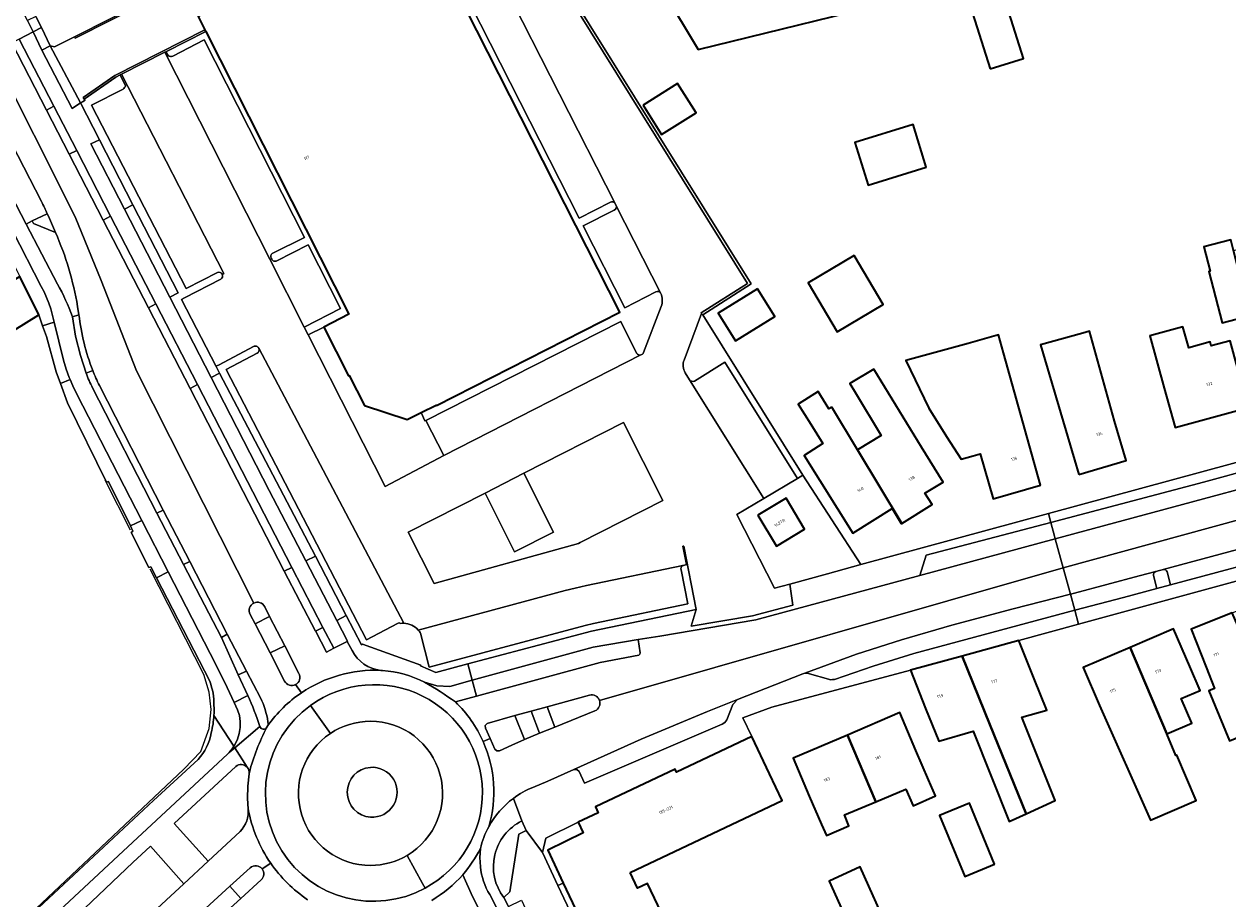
# Model space of a CAD drawing. Header units: metres. Extents: x 197700 to 204338, y 317132 to 325229.
# Tile 9 of 256: x 199093 to 199240, y 318237 to 318344. Entities that reach past the tile are written whole.
import ezdxf
from ezdxf.enums import TextEntityAlignment as Align

# ---------------------------------------------------------------- set-up
doc = ezdxf.new("R2010")
doc.units = ezdxf.units.M
for name, color, linetype, lineweight in [('B-WE-GR-BEPLANTING_CULTUUR_BODEMBEDEKKER-GV', 90, 'Continuous', 18), ('B-WE-GR-BEPLANTING_CULTUUR_HEESTERS-GV', 90, 'Continuous', 18), ('B-WE-IE-TERREINAFSCHEIDING_KUNSTMATIG_HEKWERK-G', 20, 'IE-TERREINAFSCHEIDING-KUNSTMATIG', 18), ('B-WE-IE-TERREINAFSCHEIDING_KUNSTMATIG_MUUR-G', 90, 'IE-TERREINAFSCHEIDING-KUNSTMATIG-DICHT', 18), ('B-WE-IE-TERREINAFSCHEIDING_KUNSTMATIG_MUUR-GV', 90, 'Continuous', 18), ('B-WE-OG-BEBOUWING-GV', 7, 'Continuous', 35), ('B-WE-OG-BEBOUWING-T18', 10, 'Continuous', 18), ('B-WE-OG-TERREIN_CULTUURSCHEIDING-GV', 7, 'Continuous', 18), ('B-WE-OG-TERREIN_ERF-GV', 7, 'Continuous', 18), ('B-WE-VH-VERHARDING_ASFALT-GV', 252, 'Continuous', 18), ('B-WE-VH-VERHARDING_BETON-GV', 252, 'Continuous', 18), ('B-WE-VH-VERHARDING_BETONSTRAATSTEEN-GV', 252, 'Continuous', 18), ('B-WE-VH-VERHARDING_GESLOTEN-GV', 252, 'Continuous', 18), ('B-WE-VH-VERHARDING_OPEN-GV', 252, 'Continuous', 18), ('B-WE-VH-VERHARDING_SIERBESTRATING-GV', 252, 'Continuous', 18), ('B-WE-VH-VERHARDING_TEGEL-GV', 252, 'Continuous', 18)]:
    doc.layers.add(name, color=color, linetype=linetype, lineweight=lineweight)
doc.styles.add('NLCS-ISO-M200-T18', font='NLCS-ISO.ttf', dxfattribs={"height": 0.36})
doc.linetypes.add('IE-TERREINAFSCHEIDING-KUNSTMATIG', pattern='A,4,[82,NLCS.SHX,S=0.75,R=90,X=0,Y=0],4,-2', length=10)
doc.linetypes.add('IE-TERREINAFSCHEIDING-KUNSTMATIG-DICHT', pattern='A,8,-1,[82,NLCS.SHX,S=0.75,R=90,X=0,Y=0],-1', length=10)

msp = doc.modelspace()

# ---------------------------------------------------------------- linework, layer by layer
at = {"layer": 'B-WE-GR-BEPLANTING_CULTUUR_BODEMBEDEKKER-GV'}
msp.add_lwpolyline([(199154.014, 318246.831, 0.4733566), (199151.816, 318237.519)], format="xyb", dxfattribs=at)
msp.add_lwpolyline([(199151.816, 318237.519), (199152.563, 318238.233), (199153.63, 318245.225), (199154.533, 318245.677), (199154.014, 318246.831)], dxfattribs=at)
at = {"layer": 'B-WE-GR-BEPLANTING_CULTUUR_HEESTERS-GV'}
for points in [[(199096.206, 318333.277), (199098.979, 318327.898), (199099.898, 318328.341), (199097.091, 318333.741)], [(199104.003, 318320.359), (199103.106, 318319.893), (199108.597, 318309.241), (199109.507, 318309.694)], [(199113.661, 318299.429), (199125.124, 318277.218), (199126.031, 318277.649), (199114.558, 318299.89)], [(199118.194, 318269.532), (199113.615, 318278.386), (199112.877, 318278.024), (199117.465, 318269.146)], [(199160.263, 318235.049), (199160.875, 318235.344), (199159.031, 318239.273), (199158.392, 318238.993)]]:
    msp.add_lwpolyline(points, close=True, dxfattribs=at)
for points in [[(199097.294, 318318.392), (199094.606, 318319.495), (199094.452, 318319.794), (199093.734, 318319.419), (199097.537, 318312.123)], [(199099.372, 318308.148), (199100.154, 318308.388), (199099.98, 318309.404)], [(199101.832, 318301.617), (199101.038, 318301.298)], [(199101.818, 318299.504), (199109.639, 318284.26), (199110.39, 318284.622), (199102.634, 318299.778)], [(199231.962, 318277.399), (199231.849, 318277.368), (199231.528, 318277.278), (199231.095, 318277.164)], [(199231.229, 318275.113), (199232.871, 318275.553), (199232.453, 318277.116)], [(199230.811, 318276.673), (199231.229, 318275.113)]]:
    msp.add_lwpolyline(points, dxfattribs=at)
for points in [[(199099.98, 318309.404, 0.0630201), (199097.294, 318318.392)], [(199097.537, 318312.123, -0.0379197), (199099.372, 318308.148)], [(199102.634, 318299.778, -0.0185227), (199101.832, 318301.617)], [(199101.038, 318301.298, 0.0516897), (199101.818, 318299.504)], [(199231.095, 318277.164, 0.4093432), (199230.811, 318276.673)], [(199232.453, 318277.116, 0.4081809), (199231.962, 318277.399)]]:
    msp.add_lwpolyline(points, format="xyb", dxfattribs=at)
at = {"layer": 'B-WE-IE-TERREINAFSCHEIDING_KUNSTMATIG_HEKWERK-G'}
for points in [[(199103.377, 318288.181), (199103.335, 318288.269)], [(199106.429, 318282.173), (199103.377, 318288.181)], [(199115.328, 318264.656), (199108.827, 318277.452)], [(199116, 318262.48), (199115.328, 318264.656)], [(199116.22, 318260.381), (199116, 318262.48)], [(199116, 318258.066), (199116.22, 318260.381)], [(199114.974, 318255.291), (199116, 318258.066)], [(199112.89, 318253.113), (199114.974, 318255.291)], [(199091.359, 318232.798), (199112.89, 318253.113)]]:
    msp.add_lwpolyline(points, dxfattribs=at)
at = {"layer": 'B-WE-IE-TERREINAFSCHEIDING_KUNSTMATIG_MUUR-G'}
for points in [[(199176.017, 318308.363), (199181.906, 318312.161), (199156.494, 318352.94), (199166.586, 318354.427)], [(199176.017, 318308.363), (199188.179, 318288.884)], [(199188.179, 318288.884), (199187.507, 318288.484)]]:
    msp.add_lwpolyline(points, dxfattribs=at)
at = {"layer": 'B-WE-IE-TERREINAFSCHEIDING_KUNSTMATIG_MUUR-GV'}
for points in [[(199112.881, 318348.698), (199112.796, 318348.875), (199099.616, 318342.186), (199099.66, 318342.095), (199099.705, 318342.004)], [(199115.529, 318342.923), (199115.474, 318343.031), (199104.533, 318337.486), (199100.681, 318334.812), (199100.798, 318334.62), (199104.641, 318337.291), (199105.15, 318337.55), (199105.344, 318337.648), (199110.583, 318340.31), (199110.78, 318340.41), (199115.57, 318342.843)]]:
    msp.add_lwpolyline(points, close=True, dxfattribs=at)
at = {"layer": 'B-WE-OG-BEBOUWING-GV'}
for points in [[(199129.918, 318306.89), (199132.92, 318300.978), (199133.009, 318300.984), (199134.866, 318297.34), (199140.053, 318295.657), (199141.749, 318296.49), (199143.594, 318297.396), (199143.644, 318297.348), (199165.9, 318308.685), (199139.154, 318361.424), (199138.892, 318361.941), (199138.847, 318362.03), (199138.827, 318362.069), (199116.221, 318350.24), (199118.177, 318346.43), (199114.658, 318344.643), (199115.474, 318343.031), (199115.529, 318342.923), (199115.57, 318342.843), (199132.979, 318308.463)], [(199175.429, 318340.631), (199201.906, 318347.146), (199197.345, 318361.957), (199197.287, 318362.147), (199166.997, 318354.694)], [(199210.932, 318338.277), (199214.996, 318339.555), (199210.196, 318354.814), (199206.133, 318353.536)], [(199168.761, 318333.876), (199171.002, 318330.323), (199175.182, 318332.959), (199172.941, 318336.512)], [(199203.171, 318326.321), (199201.586, 318331.509), (199194.51, 318329.348), (199196.096, 318324.159)], [(199240.527, 318316.206), (199240.194, 318317.488), (199236.911, 318316.633), (199237.677, 318313.686), (199237.521, 318313.645), (199239.141, 318307.411), (199242.548, 318308.297), (199241.853, 318310.971)], [(199194.401, 318315.583), (199188.809, 318312.255), (199192.34, 318306.322), (199197.932, 318309.65)], [(199084.686, 318307.952), (199083.182, 318310.409), (199080.61, 318308.814), (199065.29, 318299.436), (199062.762, 318297.889), (199053.381, 318313.108), (199049.125, 318310.484), (199036.393, 318302.751), (199045.8, 318287.323), (199053.373, 318291.794), (199063.304, 318279.351), (199064.753, 318276.946), (199067.298, 318278.479), (199065.848, 318280.884), (199071.171, 318284.092), (199068.59, 318288.374), (199067.082, 318290.885), (199069.61, 318292.437), (199095.257, 318308.384), (199092.964, 318313.051)], [(199182.658, 318311.553), (199177.876, 318308.583), (199179.966, 318305.217), (199184.748, 318308.187)], [(199221.717, 318288.975), (199227.471, 318290.66), (199226.066, 318295.458), (199223.01, 318306.381), (199222.223, 318306.161), (199217.072, 318304.719), (199221.197, 318290.75)], [(199230.35, 318305.82), (199232.102, 318299.477), (199233.433, 318294.657), (199242.362, 318297.122), (199241.031, 318301.941), (199240.121, 318305.234), (199237.814, 318304.597), (199237.68, 318305.082), (199235.1, 318304.369), (199234.39, 318306.936)], [(199217.086, 318287.649), (199215.713, 318292.457), (199212.584, 318303.74), (199211.977, 318305.929), (199208.289, 318304.907), (199200.706, 318302.805), (199203.489, 318297.033), (199205.643, 318293.572), (199207.429, 318290.839), (199208.877, 318291.233), (199209.742, 318291.48), (199211.307, 318285.999)], [(199196.807, 318301.765), (199193.901, 318300.013), (199194.57, 318298.902), (199197.691, 318293.719), (199194.801, 318291.978), (199200.193, 318283.019), (199203.876, 318285.319), (199203.016, 318286.684), (199205.222, 318288.037), (199202.609, 318292.3)], [(199191.681, 318297.161), (199191.349, 318296.961), (199190.039, 318299.05), (199187.599, 318297.52), (199189.134, 318295.071), (199190.605, 318292.724), (199188.318, 318291.29), (199194.241, 318281.841), (199199.028, 318284.814), (199200.137, 318282.984), (199200.193, 318283.019), (199194.801, 318291.978)], [(199182.692, 318284.017), (199184.959, 318280.246), (199188.391, 318282.309), (199186.125, 318286.08)], [(199250.276, 318249.715), (199249.145, 318252.481), (199248.984, 318252.416), (199240.367, 318272.122), (199235.382, 318270.174), (199237.201, 318265.517), (199238.214, 318262.923), (199237.55, 318262.652), (199240.038, 318256.565), (199242.995, 318257.774), (199243.21, 318257.247), (199243.881, 318257.521), (199247.53, 318248.593)], [(199235.222, 318265.62), (199233.244, 318270.212), (199227.956, 318267.934), (199232.422, 318257.413), (199235.467, 318258.724), (199234.175, 318261.724), (199236.474, 318262.714)], [(199215.315, 318247.705), (199218.835, 318249.315), (199214.792, 318259.442), (199217.852, 318260.325), (199216.314, 318264.106), (199214.415, 318268.774), (199207.539, 318266.887), (199210.923, 318258.565)], [(199224.228, 318260.885), (199230.423, 318246.937), (199236.005, 318249.333), (199233.637, 318254.849), (199233.53, 318254.803), (199232.422, 318257.413), (199227.956, 318267.934), (199222.25, 318265.477)], [(199207.539, 318266.887), (199201.249, 318265.161), (199203.101, 318260.517), (199204.692, 318256.527), (199208.894, 318257.74), (199213.274, 318246.771), (199215.315, 318247.705), (199210.923, 318258.565)], [(199200.709, 318250.684), (199201.57, 318248.679), (199204.29, 318249.868), (199203.454, 318251.829), (199201.921, 318255.414), (199199.955, 318260.011), (199193.58, 318257.283), (199197.042, 318249.153)], [(199167.155, 318240.571), (199185.646, 318249.317), (199184.105, 318252.572), (199181.965, 318257.091), (199172.825, 318252.762), (199172.635, 318253.13), (199162.971, 318248.551), (199163.298, 318247.837), (199160.854, 318246.695), (199161.472, 318245.372), (199157.148, 318243.288), (199159.031, 318239.273), (199160.875, 318235.344), (199163.303, 318230.169), (199163.662, 318230.337), (199165.815, 318225.795), (199170.333, 318227.937), (199173.849, 318229.604), (199169.296, 318239.228), (199168.066, 318238.646)], [(199188.951, 318249.865), (199190.435, 318246.396), (199191.044, 318245.081), (199193.756, 318246.247), (199193.232, 318247.563), (199197.042, 318249.153), (199193.58, 318257.283), (199186.985, 318254.462)], [(199211.484, 318241.561), (199208.42, 318249.008), (199204.791, 318247.515), (199207.856, 318240.068)], [(199198.679, 318233.411), (199195.132, 318241.236), (199191.354, 318239.523), (199194.902, 318231.698)]]:
    msp.add_lwpolyline(points, close=True, dxfattribs=at)
at = {"layer": 'B-WE-OG-TERREIN_CULTUURSCHEIDING-GV'}
for points in [[(199119.232, 318253.456), (199111.747, 318246.512), (199115.847, 318241.946), (199119.74, 318245.563)], [(199120.593, 318253.38), (199120.591, 318253.382)], [(199120.724, 318248.317), (199120.652, 318249.564), (199120.676, 318251.06), (199120.84, 318252.549)]]:
    msp.add_lwpolyline(points, dxfattribs=at)
for points in [[(199120.591, 318253.382, 0.4033658), (199119.232, 318253.456)], [(199120.84, 318252.549, 0.2286079), (199120.593, 318253.38)], [(199119.74, 318245.563, 0.2275741), (199120.724, 318248.317)]]:
    msp.add_lwpolyline(points, format="xyb", dxfattribs=at)
msp.add_lwpolyline([(199089.2, 318225.319), (199086.072, 318222.318), (199082.981, 318219.281), (199084.611, 318217.571), (199103.817, 318230.817), (199110.757, 318237.183), (199112.906, 318239.183), (199108.834, 318243.771), (199106.716, 318241.768), (199100.88, 318236.231)], close=True, dxfattribs=at)
at = {"layer": 'B-WE-OG-TERREIN_ERF-GV'}
for points in [[(199089.548, 318354.879), (199094.894, 318344.641), (199095.591, 318343.306), (199096.639, 318341.095), (199097.16, 318340.983), (199099.616, 318342.186), (199112.796, 318348.875), (199112.881, 318348.698), (199116.221, 318350.24), (199138.827, 318362.069), (199138.847, 318362.03), (199138.892, 318361.941), (199139.154, 318361.424), (199139.817, 318361.763), (199140.747, 318362.221), (199126.705, 318386.102), (199126.417, 318386.741), (199126.333, 318386.883), (199108.775, 318416.931), (199089.096, 318408.163)], [(199248.208, 318373.174), (199207.11, 318364.242), (199197.345, 318361.957), (199201.906, 318347.146), (199175.429, 318340.631), (199166.997, 318354.694), (199166.524, 318354.536), (199166.586, 318354.427), (199156.494, 318352.94), (199181.906, 318312.161), (199176.017, 318308.363), (199188.179, 318288.884), (199195.226, 318278.008), (199218.025, 318284.206), (199273.525, 318299.294)], [(199263.605, 318282.188), (199221.692, 318270.758), (199214.415, 318268.774), (199216.314, 318264.106), (199217.852, 318260.325), (199214.792, 318259.442), (199218.835, 318249.315), (199215.315, 318247.705), (199213.274, 318246.771), (199208.894, 318257.74), (199204.692, 318256.527), (199203.101, 318260.517), (199201.249, 318265.161), (199184.402, 318260.671), (199180.893, 318259.376), (199181.965, 318257.091), (199184.105, 318252.572), (199185.646, 318249.317), (199167.155, 318240.571), (199168.066, 318238.646), (199169.296, 318239.228), (199173.849, 318229.604)]]:
    msp.add_lwpolyline(points, dxfattribs=at)
for points in [[(199214.996, 318339.555), (199210.932, 318338.277), (199206.133, 318353.536), (199210.196, 318354.814)], [(199168.761, 318333.876), (199172.941, 318336.512), (199175.182, 318332.959), (199171.002, 318330.323)], [(199203.171, 318326.321), (199196.096, 318324.159), (199194.51, 318329.348), (199201.586, 318331.509)], [(199240.194, 318317.488), (199240.527, 318316.206), (199243.349, 318316.94), (199244.707, 318311.713), (199241.853, 318310.971), (199242.548, 318308.297), (199239.141, 318307.411), (199237.521, 318313.645), (199237.677, 318313.686), (199236.911, 318316.633)], [(199188.809, 318312.255), (199194.401, 318315.583), (199197.932, 318309.65), (199192.34, 318306.322)], [(199177.876, 318308.583), (199182.658, 318311.553), (199184.748, 318308.187), (199179.966, 318305.217)], [(199227.471, 318290.66), (199221.717, 318288.975), (199221.197, 318290.75), (199217.072, 318304.719), (199222.223, 318306.161), (199223.01, 318306.381), (199226.066, 318295.458)], [(199232.102, 318299.477), (199230.35, 318305.82), (199234.39, 318306.936), (199235.1, 318304.369), (199237.68, 318305.082), (199237.814, 318304.597), (199240.121, 318305.234), (199241.031, 318301.941), (199242.362, 318297.122), (199233.433, 318294.657)], [(199215.713, 318292.457), (199217.086, 318287.649), (199211.307, 318285.999), (199209.742, 318291.48), (199208.877, 318291.233), (199207.429, 318290.839), (199205.643, 318293.572), (199203.489, 318297.033), (199200.706, 318302.805), (199208.289, 318304.907), (199211.977, 318305.929), (199212.584, 318303.74)], [(199193.901, 318300.013), (199196.807, 318301.765), (199202.609, 318292.3), (199205.222, 318288.037), (199203.016, 318286.684), (199203.876, 318285.319), (199200.193, 318283.019), (199200.137, 318282.984), (199199.028, 318284.814), (199194.241, 318281.841), (199188.318, 318291.29), (199190.605, 318292.724), (199189.134, 318295.071), (199187.599, 318297.52), (199190.039, 318299.05), (199191.349, 318296.961), (199191.681, 318297.161), (199194.801, 318291.978), (199197.691, 318293.719), (199194.57, 318298.902)], [(199249.145, 318252.481), (199250.276, 318249.715), (199247.53, 318248.593), (199243.881, 318257.521), (199243.21, 318257.247), (199242.995, 318257.774), (199240.038, 318256.565), (199237.55, 318262.652), (199238.214, 318262.923), (199237.201, 318265.517), (199235.382, 318270.174), (199240.367, 318272.122), (199245.699, 318274.205), (199251.846, 318260.733), (199249.512, 318259.78), (199252.024, 318253.654)], [(199233.244, 318270.212), (199235.222, 318265.62), (199236.474, 318262.714), (199234.175, 318261.724), (199235.467, 318258.724), (199232.422, 318257.413), (199233.53, 318254.803), (199233.637, 318254.849), (199236.005, 318249.333), (199230.423, 318246.937), (199224.228, 318260.885), (199222.25, 318265.477), (199227.956, 318267.934)], [(199201.57, 318248.679), (199200.709, 318250.684), (199197.042, 318249.153), (199193.232, 318247.563), (199193.756, 318246.247), (199191.044, 318245.081), (199190.435, 318246.396), (199188.951, 318249.865), (199186.985, 318254.462), (199193.58, 318257.283), (199199.955, 318260.011), (199201.921, 318255.414), (199203.454, 318251.829), (199204.29, 318249.868)], [(199208.42, 318249.008), (199211.484, 318241.561), (199207.856, 318240.068), (199204.791, 318247.515)], [(199195.132, 318241.236), (199198.679, 318233.411), (199194.902, 318231.698), (199191.354, 318239.523)]]:
    msp.add_lwpolyline(points, close=True, dxfattribs=at)
at = {"layer": 'B-WE-VH-VERHARDING_ASFALT-GV'}
for points in [[(199173.737, 318302.884), (199175.85, 318308.544), (199175.813, 318308.64), (199181.448, 318312.167), (199155.987, 318353.092), (199160.151, 318353.723), (199159.074, 318355.936), (199138.656, 318391.991), (199131.929, 318388.676), (199145.971, 318365.061), (199144.063, 318363.862), (199151.643, 318348.875), (199151.809, 318348.548), (199165.343, 318321.928), (199165.448, 318321.717), (199170.894, 318310.978)], [(199168.485, 318303.502), (199144.514, 318291.279), (199137.389, 318287.492), (199128.006, 318305.933), (199127.531, 318306.868), (199123.346, 318315.146), (199110.583, 318340.31), (199105.344, 318337.648), (199117.779, 318313.396), (199117.576, 318313.286)], [(199263.339, 318289.517), (199219.826, 318277.602), (199220.696, 318274.409), (199221.203, 318274.54), (199229.064, 318276.627), (199231.095, 318277.164), (199231.528, 318277.278), (199231.849, 318277.368), (199231.962, 318277.399), (199267.694, 318287.025), (199273.149, 318288.387), (199274.279, 318288.669), (199278.461, 318289.713), (199287.889, 318291.905), (199289.271, 318292.226), (199299.743, 318294.482), (199313.808, 318297.28), (199327.943, 318299.704), (199422.809, 318315.798), (199422.272, 318318.989)], [(199117.417, 318312.717), (199112.977, 318310.427), (199112.637, 318310.252), (199116.844, 318302.114), (199116.924, 318302.156), (199117.218, 318302.312), (199121.363, 318304.512)], [(199170.954, 318309.409), (199168.804, 318303.785)], [(199122.023, 318304.307), (199139.654, 318270.864)], [(199174.603, 318270.506), (199182.051, 318271.783), (199186.973, 318273.057), (199186.603, 318275.636), (199184.708, 318275.124), (199180.15, 318284.108), (199183.43, 318286.059), (199174.396, 318300.474), (199173.853, 318301.33)], [(199260.652, 318292.424), (199218.865, 318281.127), (199219.826, 318277.602), (199263.339, 318289.517)], [(199163.45, 318261.491), (199219.826, 318277.602), (199218.865, 318281.127), (199202.404, 318276.676), (199182.454, 318271.283), (199170.762, 318269.296), (199168.16, 318268.88), (199168.383, 318267.295), (199168.369, 318267.121), (199168.236, 318267.011)], [(199141.398, 318270.051), (199159.278, 318274.843), (199160.505, 318275.154), (199161.866, 318275.483), (199173.583, 318277.897), (199173.65, 318277.911), (199174.012, 318278.034), (199173.584, 318280.234), (199173.682, 318280.253), (199175.181, 318272.549), (199174.603, 318270.506)], [(199155.341, 318250.916), (199157.183, 318251.682), (199160.335, 318253.085), (199168.494, 318256.776), (199176.573, 318260.131), (199180.212, 318261.614), (199188.186, 318264.72), (199188.429, 318264.806), (199194.711, 318267.105), (199200.151, 318268.844), (199206.266, 318270.626), (199213.725, 318272.619), (199220.696, 318274.409), (199219.826, 318277.602), (199163.45, 318261.491)], [(199168.236, 318267.011), (199163.519, 318266.105), (199148.508, 318262.007), (199145.918, 318261.3)], [(199137.078, 318265.132), (199136.965, 318265.139), (199136.858, 318265.148)], [(199149.304, 318256.48), (199150.152, 318256.855), (199149.576, 318258.117), (199149.56, 318258.446), (199149.775, 318258.696), (199153.146, 318259.647), (199155.12, 318260.18), (199157.093, 318260.713), (199162.23, 318262.13)], [(199130.729, 318257.481), (199128.314, 318260.868)], [(199128.314, 318260.868), (199130.729, 318257.481)], [(199162.898, 318260.229), (199158.027, 318258.243), (199156.17, 318257.5), (199154.312, 318256.757), (199152.799, 318256.067), (199151.291, 318255.372), (199150.956, 318255.363)], [(199123.123, 318258.427), (199123.006, 318258.236)], [(199150.956, 318255.363), (199150.704, 318255.582), (199150.152, 318256.855), (199149.304, 318256.48)], [(199120.871, 318252.725), (199120.84, 318252.549), (199120.676, 318251.06), (199120.652, 318249.564), (199120.724, 318248.317)], [(199119.74, 318245.563), (199115.847, 318241.946), (199112.906, 318239.183), (199110.757, 318237.183), (199103.817, 318230.817), (199065.196, 318195.25), (199062.225, 318192.459), (199058.623, 318189.06), (199054.662, 318185.322)], [(199123.469, 318241.71), (199122.428, 318241.002)], [(199122.428, 318241.002), (199123.469, 318241.71)], [(199142.235, 318238.669), (199141.926, 318239.234), (199140.048, 318242.64)], [(199140.048, 318242.64), (199141.926, 318239.234), (199142.235, 318238.669)], [(199114.611, 318235.307), (199115.567, 318236.218), (199118.512, 318238.905), (199120.963, 318241.14)], [(199152.654, 318228.48), (199152.278, 318229.224), (199149.329, 318235.058), (199148.004, 318237.638), (199146.846, 318240.299)], [(199122.307, 318239.666), (199119.838, 318237.414), (199116.889, 318234.715), (199115.915, 318233.857)]]:
    msp.add_lwpolyline(points, dxfattribs=at)
for points in [[(199117.576, 318313.286, -0.3601516), (199117.417, 318312.717)], [(199170.894, 318310.978, -0.2027466), (199170.954, 318309.409)], [(199121.363, 318304.512, -0.4509565), (199122.023, 318304.307)], [(199168.804, 318303.785, -0.2432777), (199168.485, 318303.502)], [(199173.853, 318301.33, -0.2224697), (199173.737, 318302.884)], [(199139.654, 318270.864, -0.2023508), (199141.398, 318270.051)], [(199136.858, 318265.148, 0.1608748), (199127.207, 318262.42)], [(199142.183, 318263.709, 0.0957222), (199137.078, 318265.132)], [(199145.918, 318261.3, 0.0299151), (199142.183, 318263.709)], [(199127.207, 318262.42, 0.089996), (199123.123, 318258.427)], [(199142.235, 318238.669, 1.0744666), (199128.314, 318260.868)], [(199128.314, 318260.868, -1.0744666), (199142.235, 318238.669)], [(199162.23, 318262.13, -0.3942847), (199163.45, 318261.491)], [(199128.314, 318260.868, 0.941763), (199142.235, 318238.669)], [(199142.235, 318238.669, -0.941763), (199128.314, 318260.868)], [(199145.918, 318261.3, -0.09841), (199149.304, 318256.48)], [(199149.304, 318256.48, 0.09841), (199145.918, 318261.3)], [(199163.45, 318261.491, -0.3933323), (199162.898, 318260.229)], [(199123.006, 318258.236, 0.0556597), (199120.871, 318252.725)], [(199130.729, 318257.481, -0.1476346), (199135.579, 318258.957)], [(199135.579, 318258.957, -0.7646271), (199140.048, 318242.64)], [(199135.616, 318241.426, -0.7425162), (199130.729, 318257.481)], [(199149.304, 318256.48, -0.176984), (199149.985, 318246.135)], [(199149.985, 318246.135, 0.176984), (199149.304, 318256.48)], [(199152.974, 318249.582, -0.0638983), (199155.341, 318250.916)], [(199149.985, 318246.135, -0.1081469), (199152.974, 318249.582)], [(199120.724, 318248.317, -0.2275741), (199119.74, 318245.563)], [(199120.724, 318248.317, 0.1054194), (199123.469, 318241.71)], [(199123.469, 318241.71, -0.1054194), (199120.724, 318248.317)], [(199148.969, 318243.473, -0.0670303), (199149.985, 318246.135)], [(199146.846, 318240.299, 0.0451047), (199148.969, 318243.473)], [(199123.469, 318241.71, 0.0928848), (199127.954, 318237.259)], [(199127.954, 318237.259, -0.0928848), (199123.469, 318241.71)], [(199140.048, 318242.64, -0.1334499), (199135.616, 318241.426)], [(199120.963, 318241.14, -0.4405885), (199122.428, 318241.002)], [(199122.428, 318241.002, -0.3867876), (199122.307, 318239.666)], [(199146.846, 318240.299, -0.0737385), (199143.051, 318237.179)], [(199143.051, 318237.179, 0.0737385), (199146.846, 318240.299)]]:
    msp.add_lwpolyline(points, format="xyb", dxfattribs=at)
msp.add_lwpolyline([(199154.262, 318289.119), (199166.369, 318295.289), (199171.129, 318285.8), (199161.103, 318280.694), (199160.873, 318280.587), (199143.348, 318275.709), (199140.197, 318281.95), (199149.524, 318286.704)], close=True, dxfattribs=at)
at = {"layer": 'B-WE-VH-VERHARDING_BETON-GV'}
msp.add_lwpolyline([(199115.474, 318343.031), (199114.658, 318344.643), (199118.177, 318346.43), (199116.221, 318350.24), (199112.881, 318348.698), (199099.705, 318342.004), (199099.66, 318342.095), (199099.616, 318342.186), (199097.16, 318340.983), (199096.639, 318341.095), (199100.35, 318334.164), (199100.572, 318334.296), (199100.892, 318334.487), (199100.798, 318334.62), (199100.681, 318334.812), (199104.533, 318337.486)], close=True, dxfattribs=at)
at = {"layer": 'B-WE-VH-VERHARDING_BETONSTRAATSTEEN-GV'}
for points in [[(199151.101, 318348.996), (199147.286, 318347.07), (199139.817, 318361.763), (199139.154, 318361.424), (199165.9, 318308.685), (199143.644, 318297.348), (199143.594, 318297.396), (199141.749, 318296.49), (199142.205, 318295.467), (199142.341, 318295.536), (199166.045, 318307.579), (199167.964, 318303.728)], [(199092.886, 318341.911), (199094.6, 318342.795), (199093.897, 318344.158), (199088.603, 318354.419)], [(199165.343, 318321.928), (199151.809, 318348.548)], [(199164.765, 318322.093), (199160.959, 318320.146), (199147.776, 318346.116), (199151.593, 318348.041)], [(199151.593, 318348.041), (199147.776, 318346.116), (199160.959, 318320.146), (199164.765, 318322.093)], [(199129.918, 318306.89), (199132.979, 318308.463), (199115.57, 318342.843), (199110.78, 318340.41)], [(199111.554, 318339.826), (199115.367, 318341.801), (199127.573, 318317.794), (199123.719, 318315.862)], [(199123.719, 318315.862), (199127.573, 318317.794), (199115.367, 318341.801), (199111.554, 318339.826)], [(199110.78, 318340.41), (199110.583, 318340.31), (199123.346, 318315.146), (199127.531, 318306.868), (199131.963, 318309.13), (199128.042, 318316.871), (199124.23, 318314.935)], [(199095.602, 318322.16), (199086.963, 318338.856), (199085.113, 318337.902)], [(199085.113, 318337.902), (199084.339, 318337.503), (199093.734, 318319.419), (199094.452, 318319.794), (199096.303, 318320.674)], [(199105.818, 318336.228), (199105.15, 318337.55), (199104.641, 318337.291), (199100.798, 318334.62), (199100.892, 318334.487), (199100.572, 318334.296), (199100.35, 318334.164), (199102.663, 318329.674), (199106.721, 318321.772), (199112.228, 318311.049), (199111.2, 318310.537)], [(199117.576, 318313.286), (199117.779, 318313.396), (199105.344, 318337.648), (199105.15, 318337.55), (199105.818, 318336.228)], [(199116.991, 318313.533), (199113.186, 318311.563), (199101.695, 318333.866), (199105.519, 318335.799)], [(199105.519, 318335.799), (199101.695, 318333.866), (199113.186, 318311.563), (199116.991, 318313.533)], [(199096.303, 318320.674), (199094.452, 318319.794), (199094.606, 318319.495), (199097.294, 318318.392)], [(199170.288, 318311.157), (199166.513, 318309.231), (199161.448, 318319.185), (199165.237, 318321.099)], [(199165.237, 318321.099), (199161.448, 318319.185), (199166.513, 318309.231), (199170.288, 318311.157)], [(199165.448, 318321.717), (199165.343, 318321.928)], [(199170.894, 318310.978), (199165.448, 318321.717)], [(199124.23, 318314.935), (199128.042, 318316.871), (199131.963, 318309.13), (199127.531, 318306.868), (199128.006, 318305.933), (199129.918, 318306.89)], [(199123.524, 318315.269), (199123.591, 318315.158)], [(199123.591, 318315.158), (199123.524, 318315.269)], [(199111.2, 318310.537), (199116.235, 318300.752), (199117.248, 318301.273), (199116.844, 318302.114), (199112.637, 318310.252), (199112.977, 318310.427), (199117.417, 318312.717)], [(199168.804, 318303.785), (199170.954, 318309.409)], [(199100.154, 318308.388), (199099.372, 318308.148), (199099.748, 318305.778), (199100.334, 318303.451), (199101.038, 318301.298)], [(199167.964, 318303.728), (199166.045, 318307.579), (199142.341, 318295.536), (199144.514, 318291.279), (199168.485, 318303.502)], [(199175.006, 318300.312), (199178.671, 318302.622), (199187.507, 318288.484), (199188.179, 318288.884), (199176.017, 318308.363), (199175.85, 318308.544), (199173.737, 318302.884)], [(199121.363, 318304.512), (199117.218, 318302.312), (199116.924, 318302.156), (199116.844, 318302.114), (199117.248, 318301.273), (199128.917, 318279.021), (199132.653, 318271.815), (199134.5, 318268.251), (199134.612, 318268.328), (199134.616, 318268.32), (199141.703, 318265.769), (199141.665, 318265.677), (199143.565, 318264.888), (199147.433, 318265.92), (199162.457, 318269.929), (199175.181, 318272.549), (199173.682, 318280.253), (199173.584, 318280.234), (199174.012, 318278.034), (199173.65, 318277.911), (199173.583, 318277.897)], [(199138.878, 318270.842), (199135.101, 318268.853), (199118.039, 318301.742), (199121.803, 318303.703)], [(199121.803, 318303.703), (199118.039, 318301.742), (199135.101, 318268.853), (199138.878, 318270.842)], [(199139.654, 318270.864), (199122.023, 318304.307)], [(199101.038, 318301.298), (199101.832, 318301.617)], [(199174.396, 318300.474), (199183.43, 318286.059), (199187.507, 318288.484), (199178.671, 318302.622), (199175.006, 318300.312)], [(199173.853, 318301.33), (199174.396, 318300.474)], [(199273.525, 318299.294), (199218.025, 318284.206), (199218.316, 318283.139), (199236.87, 318288.038), (199256.467, 318293.364)], [(199256.467, 318293.364), (199236.87, 318288.038), (199218.316, 318283.139), (199218.768, 318281.48), (199218.865, 318281.127), (199260.652, 318292.424)], [(199267.694, 318287.025), (199231.962, 318277.399)], [(199232.453, 318277.116), (199232.871, 318275.553), (199263.1, 318283.65), (199271.287, 318285.797), (199273.069, 318286.251)], [(199173.583, 318277.897), (199161.866, 318275.483), (199160.505, 318275.154), (199159.278, 318274.843), (199141.398, 318270.051)], [(199173.375, 318277.353), (199174.175, 318273.231), (199163.68, 318271.045), (199162.73, 318270.855), (199161.702, 318270.607), (199142.751, 318265.528), (199141.687, 318269.66)], [(199141.687, 318269.66), (199142.751, 318265.528), (199161.702, 318270.607), (199162.73, 318270.855), (199163.68, 318271.045), (199174.175, 318273.231), (199173.375, 318277.353)], [(199231.095, 318277.164), (199229.064, 318276.627), (199221.203, 318274.54), (199220.696, 318274.409)], [(199220.696, 318274.409), (199221.231, 318272.449), (199227.148, 318274.02), (199231.229, 318275.113), (199230.811, 318276.673)], [(199120.963, 318241.14), (199118.512, 318238.905), (199119.838, 318237.414), (199122.307, 318239.666)]]:
    msp.add_lwpolyline(points, dxfattribs=at)
for points in [[(199164.132, 318358.774), (199163.173, 318358.236), (199159.074, 318355.936), (199160.151, 318353.723), (199155.987, 318353.092), (199181.448, 318312.167), (199175.813, 318308.64), (199175.85, 318308.544), (199176.017, 318308.363), (199181.906, 318312.161), (199156.494, 318352.94), (199166.586, 318354.427), (199166.524, 318354.536)], [(199097.091, 318333.741), (199092.886, 318341.911), (199091.992, 318341.451), (199096.206, 318333.277)], [(199095.643, 318340.567), (199099.312, 318333.477), (199100.35, 318334.164), (199096.639, 318341.095)], [(199103.106, 318319.893), (199104.003, 318320.359), (199099.898, 318328.341), (199098.979, 318327.898)], [(199114.558, 318299.89), (199109.507, 318309.694), (199108.597, 318309.241), (199113.661, 318299.429)], [(199134.866, 318297.34), (199133.009, 318300.984), (199132.92, 318300.978), (199129.918, 318306.89), (199128.006, 318305.933), (199137.389, 318287.492), (199144.514, 318291.279), (199142.341, 318295.536), (199142.205, 318295.467), (199141.749, 318296.49), (199140.053, 318295.657)], [(199154.262, 318289.119), (199157.868, 318281.96), (199153.094, 318279.542), (199149.524, 318286.704), (199140.197, 318281.95), (199143.348, 318275.709), (199160.873, 318280.587), (199161.103, 318280.694), (199171.129, 318285.8), (199166.369, 318295.289)], [(199149.524, 318286.704), (199153.094, 318279.542), (199157.868, 318281.96), (199154.262, 318289.119)], [(199191.161, 318276.903), (199195.226, 318278.008), (199188.179, 318288.884), (199187.507, 318288.484), (199183.43, 318286.059), (199180.15, 318284.108), (199184.708, 318275.124), (199186.603, 318275.636)], [(199184.959, 318280.246), (199182.692, 318284.017), (199186.125, 318286.08), (199188.391, 318282.309)], [(199113.615, 318278.386), (199110.39, 318284.622), (199109.639, 318284.26), (199112.877, 318278.024)], [(199218.865, 318281.127), (199218.768, 318281.48), (199218.316, 318283.139), (199203.163, 318279.137), (199202.404, 318276.676)], [(199128.928, 318269.902), (199129.825, 318270.363), (199126.031, 318277.649), (199125.124, 318277.218)], [(199221.231, 318272.449), (199220.696, 318274.409), (199213.725, 318272.619), (199206.266, 318270.626), (199200.151, 318268.844), (199194.711, 318267.105), (199188.429, 318264.806), (199188.688, 318264.788), (199191.59, 318263.993), (199191.794, 318264.043), (199192.032, 318264.02), (199196.73, 318265.671), (199201.681, 318267.199), (199213.242, 318270.327)], [(199180.212, 318261.614), (199176.573, 318260.131), (199168.494, 318256.776), (199160.335, 318253.085), (199160.686, 318253.08), (199160.962, 318252.864), (199161.624, 318251.445), (199178.361, 318258.593), (199178.702, 318258.8), (199178.946, 318259.119), (199179.645, 318260.995)]]:
    msp.add_lwpolyline(points, close=True, dxfattribs=at)
for points in [[(199110.78, 318340.41, 0.5206524), (199111.554, 318339.826)], [(199111.554, 318339.826, -0.5206524), (199110.78, 318340.41)], [(199105.519, 318335.799, 0.0706489), (199105.818, 318336.228)], [(199105.818, 318336.228, -0.0706489), (199105.519, 318335.799)], [(199096.303, 318320.674, 0.0065121), (199095.602, 318322.16)], [(199165.343, 318321.928, 0.3453173), (199164.765, 318322.093)], [(199164.765, 318322.093, -0.3453173), (199165.343, 318321.928)], [(199097.294, 318318.392, 0.0094404), (199096.303, 318320.674)], [(199165.237, 318321.099, 0.4121891), (199165.448, 318321.717)], [(199165.448, 318321.717, -0.4121891), (199165.237, 318321.099)], [(199123.719, 318315.862, 0.4164148), (199123.524, 318315.269)], [(199123.524, 318315.269, -0.4164148), (199123.719, 318315.862)], [(199123.591, 318315.158, 0.4243075), (199124.23, 318314.935)], [(199124.23, 318314.935, -0.4243075), (199123.591, 318315.158)], [(199117.576, 318313.286, 0.397004), (199116.991, 318313.533)], [(199116.991, 318313.533, -0.397004), (199117.576, 318313.286)], [(199117.417, 318312.717, 0.3601516), (199117.576, 318313.286)], [(199170.894, 318310.978, 0.4262757), (199170.288, 318311.157)], [(199170.288, 318311.157, -0.4262757), (199170.894, 318310.978)], [(199170.954, 318309.409, 0.2027466), (199170.894, 318310.978)], [(199101.832, 318301.617, -0.0652599), (199100.154, 318308.388)], [(199122.023, 318304.307, 0.4509565), (199121.363, 318304.512)], [(199121.803, 318303.703, 0.405645), (199122.023, 318304.307)], [(199122.023, 318304.307, -0.405645), (199121.803, 318303.703)], [(199167.964, 318303.728, 0.3415014), (199168.485, 318303.502)], [(199168.485, 318303.502, -0.3415014), (199167.964, 318303.728)], [(199168.485, 318303.502, 0.2432777), (199168.804, 318303.785)], [(199173.737, 318302.884, 0.2224697), (199173.853, 318301.33)], [(199174.396, 318300.474, 0.3221061), (199175.006, 318300.312)], [(199175.006, 318300.312, -0.3221061), (199174.396, 318300.474)], [(199173.583, 318277.897, 0.4260382), (199173.375, 318277.353)], [(199173.375, 318277.353, -0.4260382), (199173.583, 318277.897)], [(199230.811, 318276.673, -0.4093432), (199231.095, 318277.164)], [(199231.962, 318277.399, -0.4081809), (199232.453, 318277.116)], [(199139.261, 318270.848, 0.3710031), (199138.878, 318270.842)], [(199138.878, 318270.842, -0.3710031), (199139.261, 318270.848)], [(199139.654, 318270.864, 0.0411672), (199139.261, 318270.848)], [(199139.261, 318270.848, -0.0411672), (199139.654, 318270.864)], [(199141.398, 318270.051, 0.2023508), (199139.654, 318270.864)], [(199141.687, 318269.66, 0.0489024), (199141.398, 318270.051)], [(199141.398, 318270.051, -0.0489024), (199141.687, 318269.66)], [(199122.428, 318241.002, 0.4405885), (199120.963, 318241.14)], [(199122.307, 318239.666, 0.3867876), (199122.428, 318241.002)]]:
    msp.add_lwpolyline(points, format="xyb", dxfattribs=at)
at = {"layer": 'B-WE-VH-VERHARDING_GESLOTEN-GV'}
for points in [[(199133.374, 318267.578), (199132.772, 318268.659), (199131.147, 318267.824), (199130.249, 318267.363), (199128.947, 318269.867), (199128.928, 318269.902), (199125.124, 318277.218), (199113.661, 318299.429), (199108.597, 318309.241), (199103.106, 318319.893), (199098.979, 318327.898), (199096.206, 318333.277), (199091.992, 318341.451), (199089.629, 318340.231), (199099.697, 318320.297), (199102.857, 318312.563), (199107.14, 318301.555), (199121.41, 318273.328)], [(199121.41, 318273.328), (199107.14, 318301.555), (199102.857, 318312.563), (199099.697, 318320.297), (199089.629, 318340.231), (199086.963, 318338.856), (199095.602, 318322.16)], [(199099.98, 318309.404), (199100.154, 318308.388)], [(199102.634, 318299.778), (199110.39, 318284.622), (199113.615, 318278.386)], [(199113.615, 318278.386), (199118.194, 318269.532), (199120.531, 318265.048), (199122.228, 318261.794)], [(199122.744, 318272.874), (199123.326, 318271.699)], [(199125.152, 318263.85), (199123.384, 318267.264), (199121.563, 318270.808), (199120.962, 318271.956)], [(199123.326, 318271.699), (199125.185, 318268.147), (199126.906, 318264.769)], [(199127.207, 318262.42), (199126.498, 318263.414)], [(199126.498, 318263.414), (199127.207, 318262.42)], [(199123.123, 318258.903), (199123.135, 318258.82), (199123.145, 318258.742)]]:
    msp.add_lwpolyline(points, dxfattribs=at)
for points in [[(199095.602, 318322.16, -0.0065121), (199096.303, 318320.674)], [(199096.303, 318320.674, -0.0094404), (199097.294, 318318.392)], [(199097.294, 318318.392, -0.0630201), (199099.98, 318309.404)], [(199100.154, 318308.388, 0.0652599), (199101.832, 318301.617)], [(199101.832, 318301.617, 0.0185227), (199102.634, 318299.778)], [(199120.962, 318271.956, -0.4250522), (199121.41, 318273.328)], [(199121.41, 318273.328, -0.4106802), (199122.744, 318272.874)], [(199136.858, 318265.148, -0.2609828), (199133.374, 318267.578)], [(199127.207, 318262.42, -0.1608748), (199136.858, 318265.148)], [(199126.498, 318263.414, -0.4202136), (199125.152, 318263.85)], [(199126.906, 318264.769, -0.4204106), (199126.498, 318263.414)], [(199123.123, 318258.427, -0.089996), (199127.207, 318262.42)], [(199122.228, 318261.794, -0.0788309), (199123.123, 318258.903)], [(199123.145, 318258.742, -0.0819248), (199123.123, 318258.427)], [(199135.579, 318258.957, 0.1476346), (199130.729, 318257.481)], [(199140.048, 318242.64, 0.7646271), (199135.579, 318258.957)], [(199130.729, 318257.481, 0.7425162), (199135.616, 318241.426)], [(199135.604, 318247.298, -0.9326167), (199135.591, 318253.353)], [(199135.591, 318253.353, -1.0723381), (199135.604, 318247.298)], [(199135.616, 318241.426, 0.1334499), (199140.048, 318242.64)]]:
    msp.add_lwpolyline(points, format="xyb", dxfattribs=at)
msp.add_lwpolyline([(199156.17, 318257.5), (199155.12, 318260.18), (199153.146, 318259.647), (199154.312, 318256.757)], close=True, dxfattribs=at)
at = {"layer": 'B-WE-VH-VERHARDING_OPEN-GV'}
for points in [[(199116.057, 318263.831), (199109.583, 318276.409), (199108.898, 318277.74), (199108.634, 318277.647), (199106.487, 318281.91), (199106.713, 318282.071), (199106.404, 318282.701), (199103.744, 318288.125), (199103.485, 318288.021), (199098.775, 318297.675), (199097.909, 318300.042), (199097.394, 318301.451), (199096.197, 318305.735), (199095.737, 318307.032), (199095.257, 318308.384), (199069.61, 318292.437)], [(199005.959, 318262.425), (199012.363, 318255.564), (199016.001, 318258.993), (199021.535, 318264.338), (199050.868, 318232.776), (199054.299, 318229.139), (199045.288, 318220.637), (199044.906, 318220.278), (199045.391, 318219.762), (199055.661, 318208.839), (199046.411, 318200.557), (199046.026, 318197.038), (199044.616, 318195.733), (199049.285, 318190.705), (199053.182, 318194.658), (199056.266, 318197.787), (199081, 318222.881), (199083.509, 318225.337), (199086.055, 318227.755), (199109.235, 318249.328), (199114.654, 318254.302)], [(199120.678, 318262.102), (199119.03, 318261.238)], [(199119.03, 318261.238), (199119.447, 318260.338), (199119.658, 318259.638), (199119.762, 318258.915), (199119.758, 318258.185), (199119.646, 318257.463), (199119.428, 318256.766), (199119.108, 318256.109), (199118.973, 318255.911), (199118.77, 318255.605), (199118.399, 318255.143), (199119.09, 318255.728), (199122.146, 318258.312)]]:
    msp.add_lwpolyline(points, dxfattribs=at)
for points in [[(199119.531, 318264.614), (199120.531, 318265.048), (199118.194, 318269.532), (199117.465, 318269.146)], [(199155.12, 318260.18), (199156.17, 318257.5), (199158.027, 318258.243), (199157.093, 318260.713)]]:
    msp.add_lwpolyline(points, close=True, dxfattribs=at)
for points in [[(199116.573, 318260.881, 0.0930007), (199116.057, 318263.831)], [(199122.146, 318258.312, 0.0321819), (199120.678, 318262.102)], [(199116.565, 318259.672, 0.0264508), (199116.573, 318260.881)], [(199116.241, 318257.554, 0.0466238), (199116.565, 318259.672)], [(199114.654, 318254.302, 0.1389272), (199116.241, 318257.554)]]:
    msp.add_lwpolyline(points, format="xyb", dxfattribs=at)
at = {"layer": 'B-WE-VH-VERHARDING_SIERBESTRATING-GV'}
for points in [[(199121.41, 318273.328, 0.4250522), (199120.962, 318271.956)], [(199122.744, 318272.874, 0.4106802), (199121.41, 318273.328)], [(199125.152, 318263.85, 0.4202136), (199126.498, 318263.414)], [(199126.498, 318263.414, 0.4204106), (199126.906, 318264.769)], [(199163.45, 318261.491, 0.3942847), (199162.23, 318262.13)], [(199162.898, 318260.229, 0.3933323), (199163.45, 318261.491)], [(199135.591, 318253.353, 0.9326167), (199135.604, 318247.298)], [(199135.604, 318247.298, 1.0723381), (199135.591, 318253.353)]]:
    msp.add_lwpolyline(points, format="xyb", dxfattribs=at)
for points in [[(199121.563, 318270.808), (199123.326, 318271.699), (199122.744, 318272.874)], [(199120.962, 318271.956), (199121.563, 318270.808)], [(199125.185, 318268.147), (199123.384, 318267.264), (199125.152, 318263.85)], [(199126.906, 318264.769), (199125.185, 318268.147)], [(199162.23, 318262.13), (199157.093, 318260.713), (199158.027, 318258.243), (199162.898, 318260.229)]]:
    msp.add_lwpolyline(points, dxfattribs=at)
msp.add_lwpolyline([(199150.704, 318255.582), (199150.956, 318255.363), (199151.291, 318255.372), (199152.799, 318256.067), (199154.312, 318256.757), (199153.146, 318259.647), (199149.775, 318258.696), (199149.56, 318258.446), (199149.576, 318258.117), (199150.152, 318256.855)], close=True, dxfattribs=at)
at = {"layer": 'B-WE-VH-VERHARDING_TEGEL-GV'}
for points in [[(199094.6, 318342.795), (199095.591, 318343.306), (199094.894, 318344.641), (199093.897, 318344.158)], [(199131.488, 318271.217), (199127.736, 318278.46), (199123.295, 318287.032), (199116.235, 318300.752), (199111.2, 318310.537), (199105.693, 318321.237), (199101.613, 318329.168), (199102.663, 318329.674), (199100.35, 318334.164), (199099.312, 318333.477), (199095.643, 318340.567), (199094.6, 318342.795), (199092.886, 318341.911), (199097.091, 318333.741), (199099.898, 318328.341), (199104.003, 318320.359), (199109.507, 318309.694), (199114.558, 318299.89), (199126.031, 318277.649), (199129.825, 318270.363), (199131.147, 318267.824), (199132.772, 318268.659), (199132.804, 318268.675)], [(199094.6, 318342.795), (199095.643, 318340.567), (199096.639, 318341.095), (199095.591, 318343.306)], [(199106.721, 318321.772), (199102.663, 318329.674), (199101.613, 318329.168), (199105.693, 318321.237)], [(199106.721, 318321.772), (199105.693, 318321.237), (199111.2, 318310.537), (199112.228, 318311.049)], [(199091.34, 318318.169), (199092.023, 318316.834), (199091.242, 318316.446), (199091.992, 318314.997), (199092.964, 318313.051), (199095.257, 318308.384), (199095.737, 318307.032), (199097.145, 318307.465), (199096.744, 318309.101), (199096.492, 318309.797), (199096.212, 318310.483), (199095.906, 318311.157), (199095.573, 318311.819), (199092.105, 318318.568)], [(199098.599, 318301.79), (199098.276, 318302.85), (199097.145, 318307.465), (199095.737, 318307.032), (199096.197, 318305.735), (199097.394, 318301.451), (199097.909, 318300.042), (199099.08, 318300.512), (199098.979, 318300.749)], [(199097.909, 318300.042), (199098.775, 318297.675), (199103.485, 318288.021), (199103.744, 318288.125), (199106.404, 318282.701), (199107.795, 318283.371), (199099.907, 318298.737), (199099.416, 318299.73), (199099.08, 318300.512)], [(199116.235, 318300.752), (199123.295, 318287.032), (199127.736, 318278.46), (199128.917, 318279.021), (199117.248, 318301.273)], [(199202.404, 318276.676), (199203.163, 318279.137), (199218.316, 318283.139), (199218.025, 318284.206), (199195.226, 318278.008), (199191.161, 318276.903), (199186.603, 318275.636), (199186.973, 318273.057), (199182.051, 318271.783), (199174.603, 318270.506), (199175.181, 318272.549), (199162.457, 318269.929), (199147.433, 318265.92), (199147.976, 318263.946), (199162.674, 318267.967), (199168.16, 318268.88), (199170.762, 318269.296), (199182.454, 318271.283)], [(199107.795, 318283.371), (199106.404, 318282.701), (199106.713, 318282.071), (199106.487, 318281.91), (199108.634, 318277.647), (199108.898, 318277.74), (199109.583, 318276.409), (199111.01, 318277.109)], [(199127.736, 318278.46), (199131.488, 318271.217), (199132.653, 318271.815), (199128.917, 318279.021)], [(199123.326, 318271.699), (199121.563, 318270.808), (199123.384, 318267.264), (199125.185, 318268.147)], [(199129.825, 318270.363), (199128.928, 318269.902), (199128.947, 318269.867), (199130.249, 318267.363), (199131.147, 318267.824)], [(199147.976, 318263.946), (199148.508, 318262.007), (199163.519, 318266.105), (199168.236, 318267.011), (199168.369, 318267.121), (199168.383, 318267.295), (199168.16, 318268.88), (199162.674, 318267.967)], [(199160.854, 318246.695), (199156.905, 318244.727), (199156.498, 318242.988), (199158.392, 318238.993), (199159.031, 318239.273), (199157.148, 318243.288), (199161.472, 318245.372)], [(199156.167, 318232.455), (199156.543, 318232.642), (199160.873, 318223.552), (199164.802, 318225.478), (199160.263, 318235.049), (199158.392, 318238.993), (199156.498, 318242.988), (199154.533, 318245.677), (199153.63, 318245.225), (199152.563, 318238.233), (199151.816, 318237.519), (199152.394, 318236.434), (199153.945, 318237.198)], [(199116.889, 318234.715), (199119.838, 318237.414), (199118.512, 318238.905), (199115.567, 318236.218)]]:
    msp.add_lwpolyline(points, close=True, dxfattribs=at)
for points in [[(199097.537, 318312.123), (199093.734, 318319.419), (199084.339, 318337.503), (199082.786, 318336.702), (199092.105, 318318.568), (199095.573, 318311.819), (199095.906, 318311.157), (199096.212, 318310.483), (199096.492, 318309.797), (199096.744, 318309.101), (199097.145, 318307.465), (199098.276, 318302.85)], [(199101.038, 318301.298), (199100.334, 318303.451), (199099.748, 318305.778), (199099.372, 318308.148)], [(199098.276, 318302.85), (199098.599, 318301.79), (199098.979, 318300.749), (199099.08, 318300.512), (199099.416, 318299.73), (199099.907, 318298.737), (199107.795, 318283.371), (199111.01, 318277.109), (199116.818, 318265.795), (199118.194, 318263.045), (199119.03, 318261.238), (199120.678, 318262.102), (199119.531, 318264.614), (199117.465, 318269.146), (199112.877, 318278.024), (199109.639, 318284.26), (199101.818, 318299.504)], [(199287.593, 318291.411), (199287.959, 318290.049), (199275.381, 318286.841), (199273.069, 318286.251), (199271.287, 318285.797), (199263.1, 318283.65), (199232.871, 318275.553)], [(199232.871, 318275.553), (199231.229, 318275.113), (199227.148, 318274.02), (199221.231, 318272.449), (199221.692, 318270.758), (199263.605, 318282.188)], [(199119.447, 318260.338), (199119.03, 318261.238), (199118.194, 318263.045), (199116.818, 318265.795), (199111.01, 318277.109), (199109.583, 318276.409), (199116.057, 318263.831)], [(199184.402, 318260.671), (199201.249, 318265.161), (199207.539, 318266.887), (199214.415, 318268.774), (199221.692, 318270.758), (199221.231, 318272.449), (199213.242, 318270.327), (199201.681, 318267.199), (199196.73, 318265.671), (199192.032, 318264.02), (199191.794, 318264.043), (199191.59, 318263.993), (199188.688, 318264.788), (199188.429, 318264.806), (199188.186, 318264.72), (199180.212, 318261.614), (199179.645, 318260.995), (199178.946, 318259.119), (199178.702, 318258.8), (199178.361, 318258.593), (199161.624, 318251.445), (199160.962, 318252.864), (199160.686, 318253.08), (199160.335, 318253.085), (199157.183, 318251.682), (199155.341, 318250.916)], [(199142.183, 318263.709), (199143.685, 318263.272), (199145.249, 318263.2), (199147.976, 318263.946), (199147.433, 318265.92), (199143.565, 318264.888), (199141.665, 318265.677), (199141.703, 318265.769), (199134.616, 318268.32), (199134.612, 318268.328), (199134.5, 318268.251), (199132.653, 318271.815), (199131.488, 318271.217), (199132.804, 318268.675)], [(199132.804, 318268.675), (199132.772, 318268.659), (199133.374, 318267.578)], [(199120.531, 318265.048), (199119.531, 318264.614), (199120.678, 318262.102)], [(199122.228, 318261.794), (199120.531, 318265.048)], [(199136.858, 318265.148), (199136.965, 318265.139), (199137.078, 318265.132)], [(199145.918, 318261.3), (199148.508, 318262.007), (199147.976, 318263.946), (199145.249, 318263.2), (199143.685, 318263.272), (199142.183, 318263.709)], [(199152.974, 318249.582), (199154.014, 318246.831), (199154.533, 318245.677), (199156.498, 318242.988), (199156.905, 318244.727), (199160.854, 318246.695), (199163.298, 318247.837), (199162.971, 318248.551), (199172.635, 318253.13), (199172.825, 318252.762), (199181.965, 318257.091), (199180.893, 318259.376), (199184.402, 318260.671)], [(199116.565, 318259.672), (199118.973, 318255.911), (199119.108, 318256.109), (199119.428, 318256.766), (199119.646, 318257.463), (199119.758, 318258.185), (199119.762, 318258.915), (199119.658, 318259.638), (199119.447, 318260.338)], [(199118.399, 318255.143), (199118.77, 318255.605), (199118.973, 318255.911), (199116.565, 318259.672)], [(199122.146, 318258.312), (199119.09, 318255.728), (199120.593, 318253.38)], [(199123.006, 318258.236), (199123.123, 318258.427)], [(199123.145, 318258.742), (199123.135, 318258.82), (199123.123, 318258.903)], [(199114.654, 318254.302), (199109.235, 318249.328), (199086.055, 318227.755), (199083.509, 318225.337), (199081, 318222.881), (199056.266, 318197.787), (199057.714, 318196.336), (199082.555, 318221.575), (199085.388, 318224.361), (199088.276, 318227.094), (199105.512, 318243.161), (199118.197, 318254.972), (199118.399, 318255.143)], [(199120.591, 318253.382), (199120.593, 318253.38), (199119.09, 318255.728), (199118.399, 318255.143), (199118.197, 318254.972), (199105.512, 318243.161), (199088.276, 318227.094), (199085.388, 318224.361), (199082.555, 318221.575), (199057.714, 318196.336), (199059.083, 318194.964), (199071.9, 318208.015), (199082.025, 318218.326), (199082.502, 318218.804), (199082.981, 318219.281), (199086.072, 318222.318)], [(199086.072, 318222.318), (199089.2, 318225.319), (199100.88, 318236.231), (199106.716, 318241.768), (199108.834, 318243.771), (199112.906, 318239.183), (199115.847, 318241.946), (199111.747, 318246.512), (199119.232, 318253.456)], [(199120.84, 318252.549), (199120.871, 318252.725)], [(199154.014, 318246.831), (199152.974, 318249.582)], [(199148.964, 318241.273), (199148.898, 318242.373), (199148.969, 318243.473)], [(199148.969, 318243.473), (199148.898, 318242.373), (199148.964, 318241.273)], [(199146.846, 318240.299), (199148.004, 318237.638), (199149.329, 318235.058), (199152.278, 318229.224)], [(199157.883, 318222.548), (199150.118, 318237.886)], [(199150.118, 318237.886), (199157.883, 318222.548)], [(199156.543, 318232.642), (199156.167, 318232.455), (199154.787, 318231.802), (199152.394, 318236.434), (199151.816, 318237.519)]]:
    msp.add_lwpolyline(points, dxfattribs=at)
for points in [[(199099.372, 318308.148, 0.0379197), (199097.537, 318312.123)], [(199101.818, 318299.504, -0.0516897), (199101.038, 318301.298)], [(199133.374, 318267.578, 0.2609828), (199136.858, 318265.148)], [(199137.078, 318265.132, -0.0957222), (199142.183, 318263.709)], [(199116.057, 318263.831, -0.0930007), (199116.573, 318260.881)], [(199142.183, 318263.709, -0.0299151), (199145.918, 318261.3)], [(199120.678, 318262.102, -0.0321819), (199122.146, 318258.312)], [(199116.573, 318260.881, -0.0264508), (199116.565, 318259.672)], [(199123.123, 318258.903, 0.0788309), (199122.228, 318261.794)], [(199116.565, 318259.672, -0.0466238), (199116.241, 318257.554)], [(199120.871, 318252.725, -0.0556597), (199123.006, 318258.236)], [(199123.006, 318258.236, -0.6562485), (199122.146, 318258.312)], [(199122.146, 318258.312, 0.6562485), (199123.006, 318258.236)], [(199123.123, 318258.427, 0.0819248), (199123.145, 318258.742)], [(199116.241, 318257.554, -0.1389272), (199114.654, 318254.302)], [(199119.232, 318253.456, -0.4033658), (199120.591, 318253.382)], [(199120.593, 318253.38, -0.2286079), (199120.84, 318252.549)], [(199155.341, 318250.916, 0.0638983), (199152.974, 318249.582)], [(199152.974, 318249.582, 0.1081469), (199149.985, 318246.135)], [(199149.985, 318246.135, 0.0670303), (199148.969, 318243.473)], [(199151.816, 318237.519, -0.4733566), (199154.014, 318246.831)], [(199148.969, 318243.473, -0.0451047), (199146.846, 318240.299)], [(199150.118, 318237.886, -0.1204595), (199148.964, 318241.273)], [(199148.964, 318241.273, 0.1204595), (199150.118, 318237.886)]]:
    msp.add_lwpolyline(points, format="xyb", dxfattribs=at)

# ---------------------------------------------------------------- texts
at = {"layer": 'B-WE-OG-BEBOUWING-T18', "style": 'NLCS-ISO-M200-T18'}
for s, rotation, p in [('117', 26.9, (199127.843, 318327.46)), ('132', 15.4, (199237.604, 318299.958)), ('134', 16.3, (199224.238, 318293.881)), ('136', 15.9, (199213.86, 318290.888)), ('138', 31.9, (199201.406, 318288.492)), ('140', 31.8, (199195.175, 318287.13)), ('142TR', 31, (199185.358, 318283.087)), ('171', 21.3, (199238.435, 318267.073)), ('173', 23.3, (199231.369, 318265.049)), ('177', 15.3, (199211.441, 318263.81)), ('179', 15.3, (199204.854, 318262.002)), ('175', 23.3, (199225.871, 318262.681)), ('181', 23.1, (199197.316, 318254.531)), ('183', 23.1, (199191.09, 318251.867)), ('185-231', 25.3, (199171.503, 318248.168))]:
    msp.add_text(s, height=0.36, rotation=rotation, dxfattribs=at).set_placement(p, align=Align.MIDDLE)

doc.saveas('drawing.dxf')
